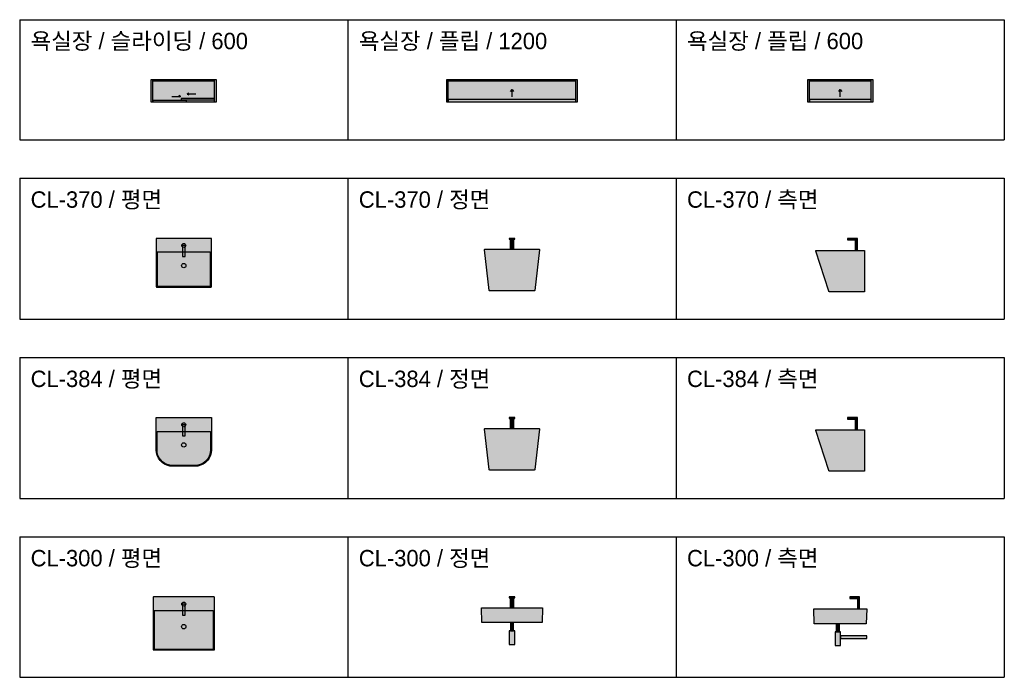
# Model space of a CAD drawing. Header units: millimetres. Extents: x 488786 to 747986, y 25193 to 95000.
# Tile 22 of 127: x 543500 to 552500, y 83285 to 89300. Entities that reach past the tile are written whole.
import ezdxf

# ---------------------------------------------------------------- set-up
doc = ezdxf.new("R2010")
doc.units = ezdxf.units.MM
for name, color, linetype in [('10. ETC', 251, 'Continuous'), ('13. TXT2', 43, 'Continuous'), ('25. 255', 255, 'Continuous'), ('6. FUR1', 181, 'Continuous')]:
    doc.layers.add(name, color=color, linetype=linetype)
doc.styles.add('YUHIHA_TEXT', font='Pretendard-Regular.ttf')

# ---------------------------------------------------------------- blocks, each defined once
blk = doc.blocks.new('*U190')
at = {"layer": '25. 255'}
blk.add_hatch(color=256, dxfattribs=at).paths.add_polyline_path([(0, 0), (600, 0), (600, 200), (0, 200)])
at = {"layer": '6. FUR1'}
blk.add_lwpolyline([(0, 0), (600, 0), (600, 200), (0, 200)], close=True, dxfattribs=at)
at = {"layer": '6. FUR1', "color": 241, "linetype": 'Continuous', "lineweight": -3}
for points in [[(18, 0), (18, 200)], [(18, 191), (582, 191)], [(582, 0), (582, 200)], [(190, 48), (270, 48), (255, 56), (270, 48), (255, 40)], [(410, 70), (330, 70), (345, 78), (330, 70), (345, 62)]]:
    blk.add_lwpolyline(points, dxfattribs=at)
for points in [[(18, 0), (325, 0), (325, 12), (18, 12)], [(275, 16), (582, 16), (582, 28), (275, 28)]]:
    blk.add_lwpolyline(points, close=True, dxfattribs=at)
blk = doc.blocks.new('*U192')
at = {"layer": '25. 255'}
blk.add_hatch(color=256, dxfattribs=at).paths.add_polyline_path([(0, 0), (1200, 0), (1200, 200), (0, 200)])
at = {"layer": '6. FUR1'}
blk.add_lwpolyline([(0, 0), (1200, 0), (1200, 200), (0, 200)], close=True, dxfattribs=at)
at = {"layer": '6. FUR1', "color": 241, "linetype": 'Continuous', "lineweight": -3}
for points in [[(18, 0), (18, 200)], [(18, 191), (1182, 191)], [(1182, 0), (1182, 200)], [(600, 45), (600, 110), (586, 93), (600, 110), (614, 93)], [(18, 23), (1182, 23)]]:
    blk.add_lwpolyline(points, dxfattribs=at)
blk.add_lwpolyline([(18, 0), (1182, 0), (1182, 20), (18, 20)], close=True, dxfattribs=at)
blk = doc.blocks.new('*U194')
at = {"layer": '25. 255'}
blk.add_hatch(color=256, dxfattribs=at).paths.add_polyline_path([(0, 0), (600, 0), (600, 200), (0, 200)])
at = {"layer": '6. FUR1'}
blk.add_lwpolyline([(0, 0), (600, 0), (600, 200), (0, 200)], close=True, dxfattribs=at)
at = {"layer": '6. FUR1', "color": 241, "linetype": 'Continuous', "lineweight": -3}
for points in [[(18, 0), (18, 200)], [(18, 191), (582, 191)], [(582, 0), (582, 200)], [(300, 45), (300, 110), (286, 93), (300, 110), (314, 93)], [(18, 23), (582, 23)]]:
    blk.add_lwpolyline(points, dxfattribs=at)
blk.add_lwpolyline([(18, 0), (582, 0), (582, 20), (18, 20)], close=True, dxfattribs=at)
blk = doc.blocks.new('YUHIHA_Sanitary_Basin_A_Plan_Geometry')
at = {"layer": '25. 255'}
blk.add_hatch(color=256, dxfattribs=at).paths.add_polyline_path([(502, 0), (502.6, 0.1), (503.1, 0.2), (503.7, 0.5), (504.1, 0.9), (504.5, 1.3), (504.8, 1.9), (504.9, 2.4), (505, 3), (505, 442), (504.9, 442.6), (504.8, 443.1), (504.5, 443.7), (504.1, 444.1), (503.7, 444.5), (503.1, 444.8), (502.6, 444.9), (502, 445), (3, 445), (2.4, 444.9), (1.9, 444.8), (1.3, 444.5), (0.9, 444.1), (0.5, 443.7), (0.2, 443.1), (0.1, 442.6), (0, 442), (0, 3), (0.1, 2.4), (0.2, 1.9), (0.5, 1.3), (0.9, 0.9), (1.3, 0.5), (1.9, 0.2), (2.4, 0.1), (3, 0)])
at = {"layer": '6. FUR1'}
blk.add_lwpolyline([(502, 0), (502.6, 0.1), (503.1, 0.2), (503.7, 0.5), (504.1, 0.9), (504.5, 1.3), (504.8, 1.9), (504.9, 2.4), (505, 3), (505, 442), (504.9, 442.6), (504.8, 443.1), (504.5, 443.7), (504.1, 444.1), (503.7, 444.5), (503.1, 444.8), (502.6, 444.9), (502, 445), (3, 445), (2.4, 444.9), (1.9, 444.8), (1.3, 444.5), (0.9, 444.1), (0.5, 443.7), (0.2, 443.1), (0.1, 442.6), (0, 442), (0, 3), (0.1, 2.4), (0.2, 1.9), (0.5, 1.3), (0.9, 0.9), (1.3, 0.5), (1.9, 0.2), (2.4, 0.1), (3, 0)], close=True, dxfattribs=at)
at = {"layer": '6. FUR1', "color": 241, "linetype": 'Continuous', "lineweight": -3}
for points in [[(240.5, 280), (264.5, 280), (264.5, 380), (240.5, 380)], [(492, 8), (493, 8.1), (493.9, 8.4), (494.8, 8.8), (495.5, 9.5), (496.2, 10.2), (496.6, 11.1), (496.9, 12), (497, 13), (497, 313), (496.9, 314), (496.6, 314.9), (496.2, 315.8), (495.5, 316.5), (494.8, 317.2), (493.9, 317.6), (493, 317.9), (492, 318), (13, 318), (12, 317.9), (11.1, 317.6), (10.2, 317.2), (9.5, 316.5), (8.8, 315.8), (8.4, 314.9), (8.1, 314), (8, 313), (8, 13), (8.1, 12), (8.4, 11.1), (8.8, 10.2), (9.5, 9.5), (10.2, 8.8), (11.1, 8.4), (12, 8.1), (13, 8)]]:
    blk.add_lwpolyline(points, close=True, dxfattribs=at)
for centre, radius in [((252.5, 380), 18), ((252.5, 195.8), 20)]:
    blk.add_circle(centre, radius, dxfattribs=at)
blk = doc.blocks.new('YUHIHA_Sanitary_Basin_A_Plan', base_point=(252.5, 0))
at = {"layer": '6. FUR1'}
blk.add_blockref('YUHIHA_Sanitary_Basin_A_Plan_Geometry', (0, 0), dxfattribs=at)
blk = doc.blocks.new('YUHIHA_Sanitary_Basin_A_Front_Geometry')
at = {"layer": '25. 255'}
for points in [[(234.5, 380), (270.5, 380), (270.5, 472), (277.5, 472), (277.5, 480), (227.5, 480), (227.5, 472), (234.5, 472)], [(252.5, 380), (500.02, 380), (501.07, 379.89), (502.07, 379.56), (502.97, 379.03), (503.76, 378.32), (504.37, 377.46), (504.79, 376.49), (505, 375.47), (504.98, 374.41), (460.546, 4.41), (459.996, 2.66), (458.896, 1.26), (457.376, 0.34), (455.576, 0), (252.5, 0), (49.414, 0), (47.614, 0.34), (46.104, 1.26), (45.004, 2.66), (44.454, 4.41), (0.01, 374.41), (0, 375.47), (0.21, 376.49), (0.62, 377.46), (1.24, 378.32), (2.02, 379.03), (2.93, 379.56), (3.92, 379.89), (4.98, 380)]]:
    blk.add_hatch(color=256, dxfattribs=at).paths.add_polyline_path(points)
at = {"layer": '6. FUR1', "color": 241, "linetype": 'Continuous', "lineweight": -3}
blk.add_lwpolyline([(234.5, 380), (270.5, 380), (270.5, 472), (277.5, 472), (277.5, 480), (227.5, 480), (227.5, 472), (234.5, 472)], close=True, dxfattribs=at)
at = {"layer": '6. FUR1'}
blk.add_lwpolyline([(252.5, 380), (500.02, 380), (501.07, 379.89), (502.07, 379.56), (502.97, 379.03), (503.76, 378.32), (504.37, 377.46), (504.79, 376.49), (505, 375.47), (504.98, 374.41), (460.546, 4.41), (459.996, 2.66), (458.896, 1.26), (457.376, 0.34), (455.576, 0), (252.5, 0), (49.414, 0), (47.614, 0.34), (46.104, 1.26), (45.004, 2.66), (44.454, 4.41), (0.01, 374.41), (0, 375.47), (0.21, 376.49), (0.62, 377.46), (1.24, 378.32), (2.02, 379.03), (2.93, 379.56), (3.92, 379.89), (4.98, 380), (252.5, 380)], close=True, dxfattribs=at)
blk = doc.blocks.new('YUHIHA_Sanitary_Basin_A_Front', base_point=(252.5, 0))
at = {"layer": '6. FUR1'}
blk.add_blockref('YUHIHA_Sanitary_Basin_A_Front_Geometry', (0, 0), dxfattribs=at)
blk = doc.blocks.new('YUHIHA_Sanitary_Basin_A_Side_Geometry')
at = {"layer": '25. 255'}
for points in [[(360, 380), (380, 380), (380, 490), (290, 490), (290, 475), (360, 475)], [(445, 377), (445, 32.72), (445, 3), (444.77, 1.83), (444.12, 0.88), (443.17, 0.24), (442, 0), (136.986, 0), (127.286, 0), (125.676, 0.13), (124.146, 0.51), (122.706, 1.11), (121.385, 1.92), (120.205, 2.93), (119.195, 4.12), (118.375, 5.46), (117.755, 6.95), (0.22, 373.48), (0, 374.63), (0.05, 375.8), (0.36, 376.92), (0.94, 377.95), (1.75, 378.81), (2.72, 379.46), (3.81, 379.86), (4.98, 380), (442, 380), (443.17, 379.77), (444.12, 379.12), (444.77, 378.17)]]:
    blk.add_hatch(color=256, dxfattribs=at).paths.add_polyline_path(points)
at = {"layer": '6. FUR1', "color": 241, "linetype": 'Continuous', "lineweight": -3}
blk.add_lwpolyline([(360, 380), (380, 380), (380, 490), (290, 490), (290, 475), (360, 475)], close=True, dxfattribs=at)
at = {"layer": '6. FUR1'}
blk.add_lwpolyline([(445, 377), (445, 32.72), (445, 3), (444.77, 1.83), (444.12, 0.88), (443.17, 0.24), (442, 0), (136.986, 0), (127.286, 0), (125.676, 0.13), (124.146, 0.51), (122.706, 1.11), (121.385, 1.92), (120.205, 2.93), (119.195, 4.12), (118.375, 5.46), (117.755, 6.95), (0.22, 373.48), (0, 374.63), (0.05, 375.8), (0.36, 376.92), (0.94, 377.95), (1.75, 378.81), (2.72, 379.46), (3.81, 379.86), (4.98, 380), (442, 380), (443.17, 379.77), (444.12, 379.12), (444.77, 378.17), (445, 377)], close=True, dxfattribs=at)
blk = doc.blocks.new('YUHIHA_Sanitary_Basin_A_Side', base_point=(222.5, 0))
at = {"layer": '6. FUR1'}
blk.add_blockref('YUHIHA_Sanitary_Basin_A_Side_Geometry', (0, 0), dxfattribs=at)
blk = doc.blocks.new('YUHIHA_Sanitary_Basin_B_Plan_Geometry')
at = {"layer": '25. 255'}
blk.add_hatch(color=256, dxfattribs=at).paths.add_polyline_path([(0, 445), (505, 445), (505, 150), (502.7, 124), (496, 98.7), (484.9, 75), (469.9, 53.6), (451.4, 35.1), (430, 20.1), (406.3, 9), (381, 2.3), (355, 0), (150, 0), (124, 2.3), (98.7, 9), (75, 20.1), (53.6, 35.1), (35.1, 53.6), (20.1, 75), (9, 98.7), (2.3, 124), (0, 150)])
at = {"layer": '6. FUR1'}
blk.add_lwpolyline([(0, 445), (505, 445), (505, 150), (505, 150), (502.7, 124), (496, 98.7), (484.9, 75), (469.9, 53.6), (451.4, 35.1), (430, 20.1), (406.3, 9), (381, 2.3), (355, 0), (150, 0), (150, 0), (124, 2.3), (98.7, 9), (75, 20.1), (53.6, 35.1), (35.1, 53.6), (20.1, 75), (9, 98.7), (2.3, 124), (0, 150)], close=True, dxfattribs=at)
at = {"layer": '6. FUR1', "color": 241, "linetype": 'Continuous', "lineweight": -3}
for points in [[(240.5, 280), (264.5, 280), (264.5, 380), (240.5, 380)], [(8, 318), (497, 318), (497, 150), (497, 150), (494.8, 125.3), (488.4, 101.4), (478, 79), (463.8, 58.7), (446.3, 41.2), (426, 27), (403.6, 16.6), (379.7, 10.2), (355, 8), (150, 8), (150, 8), (125.3, 10.2), (101.4, 16.6), (79, 27), (58.7, 41.2), (41.2, 58.7), (27, 79), (16.6, 101.4), (10.2, 125.3), (8, 150)]]:
    blk.add_lwpolyline(points, close=True, dxfattribs=at)
for centre, radius in [((252.5, 380), 18), ((252.5, 195.8), 20)]:
    blk.add_circle(centre, radius, dxfattribs=at)
blk = doc.blocks.new('YUHIHA_Sanitary_Basin_B_Plan', base_point=(252.5, 0))
at = {"layer": '6. FUR1'}
blk.add_blockref('YUHIHA_Sanitary_Basin_B_Plan_Geometry', (0, 0), dxfattribs=at)
blk = doc.blocks.new('YUHIHA_Sanitary_Basin_B_Front_Geometry')
at = {"layer": '25. 255'}
for points in [[(234.5, 380), (270.5, 380), (270.5, 472), (277.5, 472), (277.5, 480), (227.5, 480), (227.5, 472), (234.5, 472)], [(252.5, 380), (500.02, 380), (501.07, 379.89), (502.07, 379.56), (502.97, 379.03), (503.76, 378.32), (504.37, 377.46), (504.79, 376.49), (505, 375.47), (504.98, 374.41), (460.546, 4.41), (459.996, 2.66), (458.896, 1.26), (457.376, 0.34), (455.576, 0), (252.5, 0), (49.414, 0), (47.614, 0.34), (46.104, 1.26), (45.004, 2.66), (44.454, 4.41), (0.01, 374.41), (0, 375.47), (0.21, 376.49), (0.62, 377.46), (1.24, 378.32), (2.02, 379.03), (2.93, 379.56), (3.92, 379.89), (4.98, 380)]]:
    blk.add_hatch(color=256, dxfattribs=at).paths.add_polyline_path(points)
at = {"layer": '6. FUR1', "color": 241, "linetype": 'Continuous', "lineweight": -3}
blk.add_lwpolyline([(234.5, 380), (270.5, 380), (270.5, 472), (277.5, 472), (277.5, 480), (227.5, 480), (227.5, 472), (234.5, 472)], close=True, dxfattribs=at)
at = {"layer": '6. FUR1'}
blk.add_lwpolyline([(252.5, 380), (500.02, 380), (501.07, 379.89), (502.07, 379.56), (502.97, 379.03), (503.76, 378.32), (504.37, 377.46), (504.79, 376.49), (505, 375.47), (504.98, 374.41), (460.546, 4.41), (459.996, 2.66), (458.896, 1.26), (457.376, 0.34), (455.576, 0), (252.5, 0), (49.414, 0), (47.614, 0.34), (46.104, 1.26), (45.004, 2.66), (44.454, 4.41), (0.01, 374.41), (0, 375.47), (0.21, 376.49), (0.62, 377.46), (1.24, 378.32), (2.02, 379.03), (2.93, 379.56), (3.92, 379.89), (4.98, 380), (252.5, 380)], close=True, dxfattribs=at)
blk = doc.blocks.new('YUHIHA_Sanitary_Basin_B_Front')
at = {"layer": '6. FUR1'}
blk.add_blockref('YUHIHA_Sanitary_Basin_B_Front_Geometry', (-252.5, 0), dxfattribs=at)
blk = doc.blocks.new('YUHIHA_Sanitary_Basin_B_Side_Geometry')
at = {"layer": '25. 255'}
for points in [[(360, 380), (380, 380), (380, 490), (290, 490), (290, 475), (360, 475)], [(445, 377), (445, 32.72), (445, 3), (444.77, 1.83), (444.12, 0.88), (443.17, 0.24), (442, 0), (136.986, 0), (127.286, 0), (125.676, 0.13), (124.146, 0.51), (122.706, 1.11), (121.385, 1.92), (120.205, 2.93), (119.195, 4.12), (118.375, 5.46), (117.755, 6.95), (0.22, 373.48), (0, 374.63), (0.05, 375.8), (0.36, 376.92), (0.94, 377.95), (1.75, 378.81), (2.72, 379.46), (3.81, 379.86), (4.98, 380), (442, 380), (443.17, 379.77), (444.12, 379.12), (444.77, 378.17)]]:
    blk.add_hatch(color=256, dxfattribs=at).paths.add_polyline_path(points)
at = {"layer": '6. FUR1', "color": 241, "linetype": 'Continuous', "lineweight": -3}
blk.add_lwpolyline([(360, 380), (380, 380), (380, 490), (290, 490), (290, 475), (360, 475)], close=True, dxfattribs=at)
at = {"layer": '6. FUR1'}
blk.add_lwpolyline([(445, 377), (445, 32.72), (445, 3), (444.77, 1.83), (444.12, 0.88), (443.17, 0.24), (442, 0), (222.5, 0), (136.986, 0), (127.286, 0), (125.676, 0.13), (124.146, 0.51), (122.706, 1.11), (121.385, 1.92), (120.205, 2.93), (119.195, 4.12), (118.375, 5.46), (117.755, 6.95), (0.22, 373.48), (0, 374.63), (0.05, 375.8), (0.36, 376.92), (0.94, 377.95), (1.75, 378.81), (2.72, 379.46), (3.81, 379.86), (4.98, 380), (442, 380), (443.17, 379.77), (444.12, 379.12), (444.77, 378.17), (445, 377)], close=True, dxfattribs=at)
blk = doc.blocks.new('YUHIHA_Sanitary_Basin_B_Side')
at = {"layer": '6. FUR1'}
blk.add_blockref('YUHIHA_Sanitary_Basin_B_Side_Geometry', (-222.5, 0), dxfattribs=at)
blk = doc.blocks.new('YUHIHA_Sanitary_Basin_C_Plan_Geometry')
at = {"layer": '25. 255'}
blk.add_hatch(color=256, dxfattribs=at).paths.add_polyline_path([(557, 0), (557.6, 0.1), (558.1, 0.2), (558.7, 0.5), (559.1, 0.9), (559.5, 1.3), (559.8, 1.9), (559.9, 2.4), (560, 3), (560, 482), (559.9, 482.6), (559.8, 483.1), (559.5, 483.7), (559.1, 484.1), (558.7, 484.5), (558.1, 484.8), (557.6, 484.9), (557, 485), (3, 485), (2.4, 484.9), (1.9, 484.8), (1.3, 484.5), (0.9, 484.1), (0.5, 483.7), (0.2, 483.1), (0.1, 482.6), (0, 482), (0, 3), (0.1, 2.4), (0.2, 1.9), (0.5, 1.3), (0.9, 0.9), (1.3, 0.5), (1.9, 0.2), (2.4, 0.1), (3, 0)])
at = {"layer": '6. FUR1'}
blk.add_lwpolyline([(557, 0), (557.6, 0.1), (558.1, 0.2), (558.7, 0.5), (559.1, 0.9), (559.5, 1.3), (559.8, 1.9), (559.9, 2.4), (560, 3), (560, 482), (559.9, 482.6), (559.8, 483.1), (559.5, 483.7), (559.1, 484.1), (558.7, 484.5), (558.1, 484.8), (557.6, 484.9), (557, 485), (3, 485), (2.4, 484.9), (1.9, 484.8), (1.3, 484.5), (0.9, 484.1), (0.5, 483.7), (0.2, 483.1), (0.1, 482.6), (0, 482), (0, 3), (0.1, 2.4), (0.2, 1.9), (0.5, 1.3), (0.9, 0.9), (1.3, 0.5), (1.9, 0.2), (2.4, 0.1), (3, 0)], close=True, dxfattribs=at)
at = {"layer": '6. FUR1', "color": 241, "linetype": 'Continuous', "lineweight": -3}
for points in [[(268, 320), (292, 320), (292, 420), (268, 420)], [(547, 8), (548, 8.1), (548.9, 8.4), (549.8, 8.8), (550.5, 9.5), (551.2, 10.2), (551.6, 11.1), (551.9, 12), (552, 13), (552, 353), (551.9, 354), (551.6, 354.9), (551.2, 355.8), (550.5, 356.5), (549.8, 357.2), (548.9, 357.6), (548, 357.9), (547, 358), (13, 358), (12, 357.9), (11.1, 357.6), (10.2, 357.2), (9.5, 356.5), (8.8, 355.8), (8.4, 354.9), (8.1, 354), (8, 353), (8, 13), (8.1, 12), (8.4, 11.1), (8.8, 10.2), (9.5, 9.5), (10.2, 8.8), (11.1, 8.4), (12, 8.1), (13, 8)]]:
    blk.add_lwpolyline(points, close=True, dxfattribs=at)
for centre, radius in [((280, 420), 18), ((280, 213.4), 20)]:
    blk.add_circle(centre, radius, dxfattribs=at)
blk = doc.blocks.new('YUHIHA_Sanitary_Basin_C_Plan', base_point=(280, 0))
at = {"layer": '6. FUR1'}
blk.add_blockref('YUHIHA_Sanitary_Basin_C_Plan_Geometry', (0, 0), dxfattribs=at)
blk = doc.blocks.new('YUHIHA_Sanitary_Basin_C_Front_Geometry')
at = {"layer": '25. 255'}
for points in [[(262, 335), (298, 335), (298, 427), (305, 427), (305, 435), (255, 435), (255, 427), (262, 427)], [(0, 335), (560, 335), (555, 200), (5, 200)], [(265, 125), (295, 125), (295, 200), (265, 200)], [(255, 0), (305, 0), (305, 125), (255, 125)]]:
    blk.add_hatch(color=256, dxfattribs=at).paths.add_polyline_path(points)
at = {"layer": '6. FUR1', "color": 241, "linetype": 'Continuous', "lineweight": -3}
for points in [[(262, 335), (298, 335), (298, 427), (305, 427), (305, 435), (255, 435), (255, 427), (262, 427)], [(265, 125), (295, 125), (295, 200), (265, 200)], [(255, 0), (280, 0), (305, 0), (305, 125), (255, 125)]]:
    blk.add_lwpolyline(points, close=True, dxfattribs=at)
at = {"layer": '6. FUR1'}
blk.add_lwpolyline([(0, 335), (560, 335), (555, 200), (5, 200)], close=True, dxfattribs=at)
blk = doc.blocks.new('YUHIHA_Sanitary_Basin_C_Front')
at = {"layer": '6. FUR1'}
blk.add_blockref('YUHIHA_Sanitary_Basin_C_Front_Geometry', (-280, 0), dxfattribs=at)
blk = doc.blocks.new('YUHIHA_Sanitary_Basin_C_Side_Geometry')
at = {"layer": '25. 255'}
for points in [[(400, 335), (420, 335), (420, 445), (330, 445), (330, 430), (400, 430)], [(0, 335), (485, 335), (480, 200), (5, 200)], [(205, 125), (235, 125), (235, 200), (205, 200)], [(195, 0), (245, 0), (245, 125), (195, 125)], [(245, 65), (485, 65), (485, 90), (245, 90)]]:
    blk.add_hatch(color=256, dxfattribs=at).paths.add_polyline_path(points)
at = {"layer": '6. FUR1', "color": 241, "linetype": 'Continuous', "lineweight": -3}
for points in [[(400, 335), (420, 335), (420, 445), (330, 445), (330, 430), (400, 430)], [(205, 125), (235, 125), (235, 200), (205, 200)], [(195, 0), (220, 0), (245, 0), (245, 125), (195, 125)], [(245, 65), (485, 65), (485, 90), (245, 90)]]:
    blk.add_lwpolyline(points, close=True, dxfattribs=at)
at = {"layer": '6. FUR1'}
blk.add_lwpolyline([(0, 335), (485, 335), (480, 200), (5, 200)], close=True, dxfattribs=at)
blk = doc.blocks.new('YUHIHA_Sanitary_Basin_C_Side')
at = {"layer": '6. FUR1'}
blk.add_blockref('YUHIHA_Sanitary_Basin_C_Side_Geometry', (-242.5, 0), dxfattribs=at)

msp = doc.modelspace()

# ---------------------------------------------------------------- linework, layer by layer
at = {"layer": '10. ETC'}
for p, q in [((543500, 89300), (552500, 89300)), ((543500, 89300), (543500, 88200)), ((546500, 89300), (546500, 88200)), ((549500, 89300), (549500, 88200)), ((552500, 89300), (552500, 88200)), ((543500, 88200), (552500, 88200)), ((543500, 87850), (552500, 87850)), ((543500, 87850), (543500, 86560)), ((546500, 87850), (546500, 86560)), ((549500, 87850), (549500, 86560)), ((552500, 87850), (552500, 86560)), ((543500, 86560), (552500, 86560)), ((543500, 86210), (552500, 86210)), ((543500, 86210), (543500, 84920)), ((546500, 86210), (546500, 84920)), ((549500, 86210), (549500, 84920)), ((552500, 86210), (552500, 84920)), ((543500, 84920), (552500, 84920)), ((543500, 84570), (552500, 84570)), ((543500, 84570), (543500, 83285)), ((546500, 84570), (546500, 83285)), ((549500, 84570), (549500, 83285)), ((552500, 84570), (552500, 83285)), ((543500, 83285), (552500, 83285))]:
    msp.add_line(p, q, dxfattribs=at)

# ---------------------------------------------------------------- block references
at = {"layer": '6. FUR1'}
for name, p in [('*U190', (544700, 88550)), ('*U192', (547400, 88550)), ('*U194', (550700, 88550)), ('YUHIHA_Sanitary_Basin_A_Plan', (545000, 86855)), ('YUHIHA_Sanitary_Basin_A_Front', (548000, 86820)), ('YUHIHA_Sanitary_Basin_A_Side', (551000, 86810)), ('YUHIHA_Sanitary_Basin_B_Plan', (545000, 85215)), ('YUHIHA_Sanitary_Basin_B_Front', (548000, 85180)), ('YUHIHA_Sanitary_Basin_B_Side', (551000, 85170)), ('YUHIHA_Sanitary_Basin_C_Plan', (545000, 83535)), ('YUHIHA_Sanitary_Basin_C_Front', (548000, 83585)), ('YUHIHA_Sanitary_Basin_C_Side', (551000, 83575))]:
    msp.add_blockref(name, p, dxfattribs=at)

# ---------------------------------------------------------------- texts
at = {"layer": '13. TXT2', "color": 7, "char_height": 150, "width": 2800, "attachment_point": 1, "style": 'YUHIHA_TEXT'}
for s, insert in [('욕실장 / 슬라이딩 / 600', (543600, 89180)), ('욕실장 / 플립 / 1200', (546600, 89180)), ('욕실장 / 플립 / 600', (549600, 89180)), ('CL-370 / 평면', (543600, 87730)), ('CL-370 / 정면', (546600, 87730)), ('CL-370 / 측면', (549600, 87730)), ('CL-384 / 평면', (543600, 86090)), ('CL-384 / 정면', (546600, 86090)), ('CL-384 / 측면', (549600, 86090)), ('CL-300 / 평면', (543600, 84450)), ('CL-300 / 정면', (546600, 84450)), ('CL-300 / 측면', (549600, 84450))]:
    msp.add_mtext(s, dxfattribs=dict(at, insert=insert))

doc.saveas('drawing.dxf')
